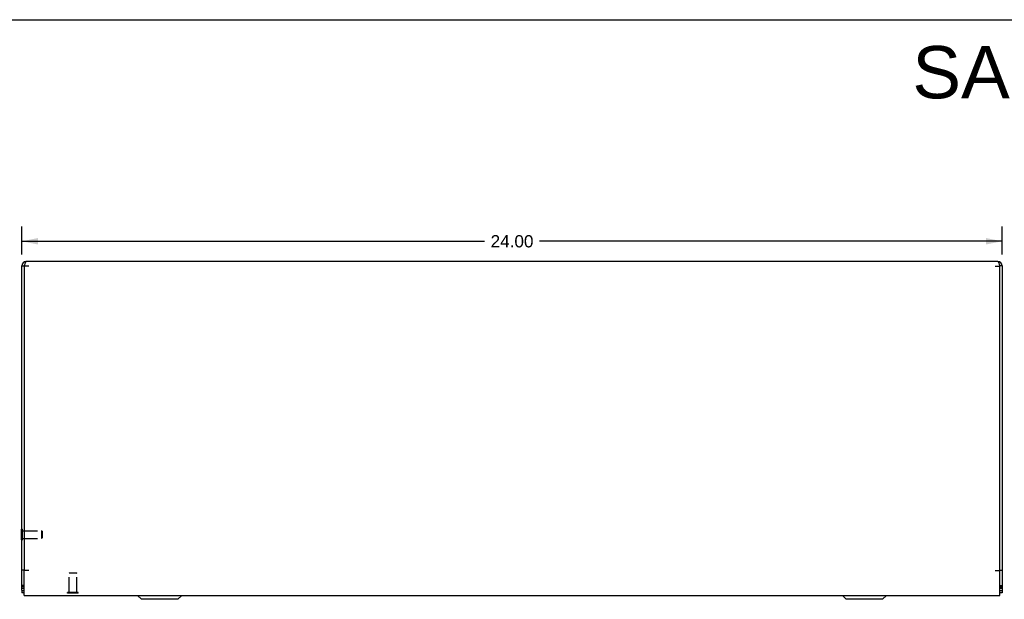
# Model space of a CAD drawing. Header units: inches. Extents: x 0 to 68, y 0 to 44.
# Tile 5 of 15: x 13.2 to 37.3, y 29.8 to 44. Entities that reach past the tile are written whole.
import ezdxf

# ---------------------------------------------------------------- set-up
doc = ezdxf.new("R2010")
doc.units = ezdxf.units.IN
doc.header["$LTSCALE"] = 3.74
doc.header["$MEASUREMENT"] = 0
doc.linetypes.add('HIDDEN', pattern=[0.2, 0.1, -0.1])
doc.layers.get('0').update_dxf_attribs({"linetype": 'CONTINUOUS'})
for name, color, linetype in [('06___PRT_ALL_SURFS', 7, 'CONTINUOUS'), ('DEFAULT_2', 8, 'HIDDEN'), ('DIMENSIONS', 7, 'CONTINUOUS')]:
    doc.layers.add(name, color=color, linetype=linetype)
doc.styles.get("Standard").update_dxf_attribs({"font": 'arial.ttf'})
doc.dimstyles.new('DIMSTYLE_1', dxfattribs={"dimtxt": 0.3, "dimasz": 0.4, "dimexe": 0.09, "dimexo": 0.07, "dimgap": 0.0375, "dimtad": 0, "dimtih": 1, "dimtoh": 1, "dimzin": 4, "dimdsep": 46, "dimtxsty": 'Standard', "dimblk": '_FILLED', "dimblk1": '_FILLED', "dimblk2": '_FILLED', "dimcen": 0.09, "dimazin": 1, "dimtfac": 1, "dimtdec": 3, "dimtofl": 0, "dimtmove": 0, "dimatfit": 3, "dimldrblk": '_FILLED', "dimfxl": 0, "dimtolj": 1, "dimtzin": 4, "dimarcsym": 0})

# ---------------------------------------------------------------- blocks, each defined once
blk = doc.blocks.new('_FILLED')
at = {"color": 0, "linetype": 'ByBlock'}
blk.add_solid([(0, 0), (-1, 0.2), (-1, -0.2)], dxfattribs=at)
blk = doc.blocks.new('*D3')
at = {"layer": 'DIMENSIONS', "color": 2, "linetype": 'Continuous'}
for p, q in [((13.203, 38.248), (13.203, 38.933)), ((37.203, 38.248), (37.203, 38.933)), ((13.203, 38.573), (24.529, 38.573)), ((37.203, 38.573), (25.877, 38.573))]:
    blk.add_line(p, q, dxfattribs=at)
at = {"layer": 'DIMENSIONS', "color": 2, "linetype": 'Continuous', "xscale": 0.4, "yscale": 0.4, "zscale": 0.4, "rotation": 180}
blk.add_blockref('_FILLED', (13.203, 38.573), dxfattribs=at)
at = {"layer": 'DIMENSIONS', "color": 2, "linetype": 'Continuous', "xscale": 0.4, "yscale": 0.4, "zscale": 0.4}
blk.add_blockref('_FILLED', (37.203, 38.573), dxfattribs=at)
at = {"layer": 'DIMENSIONS', "color": 2, "linetype": 'Continuous', "insert": (25.203, 38.723), "char_height": 0.3, "width": 1.04833, "attachment_point": 2, "line_spacing_factor": 0.9}
blk.add_mtext('24.00', dxfattribs=at)

msp = doc.modelspace()

# ---------------------------------------------------------------- linework, layer by layer
at = {"color": 7, "linetype": 'Continuous'}
for p, q in [((0, 44), (68, 44)), ((13.203, 37.968), (13.263, 37.968)), ((13.263, 37.963), (13.263, 30.512)), ((37.203, 37.968), (37.143, 37.968)), ((37.143, 30.514), (37.143, 37.963)), ((13.199, 31.262), (13.199, 31.518)), ((13.199, 31.518), (13.203, 31.518)), ((13.199, 31.262), (13.203, 31.262)), ((13.263, 30.515), (13.203, 30.515)), ((37.143, 30.515), (37.203, 30.515)), ((13.263, 30.14), (13.203, 30.14)), ((13.251, 30.14), (13.228, 30.121)), ((37.143, 30.14), (37.203, 30.14)), ((37.155, 30.14), (37.178, 30.121)), ((13.203, 30.03), (13.203, 30.11)), ((13.239, 30.11), (13.203, 30.11)), ((13.203, 30.021), (13.203, 29.96)), ((13.203, 30.02), (13.263, 30.02)), ((13.213, 30.08), (13.263, 30.08)), ((16.134, 29.804), (16.038, 29.9)), ((17.023, 29.804), (17.119, 29.9)), ((33.384, 29.804), (33.288, 29.9)), ((34.273, 29.804), (34.369, 29.9)), ((37.143, 30.08), (37.193, 30.08)), ((37.143, 30.02), (37.203, 30.02)), ((37.167, 30.11), (37.203, 30.11)), ((37.203, 30.11), (37.203, 29.96)), ((17.023, 29.804), (16.134, 29.804)), ((34.273, 29.804), (33.384, 29.804))]:
    msp.add_line(p, q, dxfattribs=at)
at = {"color": 3, "linetype": 'Continuous'}
for p, q in [((37.091, 38.08), (13.315, 38.08)), ((13.203, 30.11), (13.203, 37.968)), ((13.263, 37.968), (13.263, 37.963)), ((13.375, 37.963), (13.263, 37.963)), ((37.031, 37.963), (37.143, 37.963)), ((37.143, 37.963), (37.143, 37.968)), ((37.203, 37.968), (37.203, 30.11)), ((13.263, 29.9), (13.263, 30.512)), ((13.375, 30.512), (13.263, 30.512)), ((37.031, 30.512), (37.143, 30.512)), ((37.143, 29.9), (37.143, 30.512)), ((13.263, 29.96), (13.203, 29.96)), ((13.263, 29.9), (37.143, 29.9)), ((37.203, 29.96), (37.143, 29.96))]:
    msp.add_line(p, q, dxfattribs=at)
for points in [[(13.315, 38.08), (13.311, 38.079), (13.306, 38.076), (13.302, 38.071), (13.298, 38.065), (13.293, 38.057), (13.289, 38.047), (13.285, 38.036), (13.28, 38.024), (13.276, 38.011), (13.272, 37.997)], [(37.091, 38.08), (37.095, 38.079), (37.1, 38.076), (37.104, 38.071), (37.108, 38.065), (37.113, 38.057), (37.117, 38.047), (37.121, 38.036), (37.126, 38.024), (37.13, 38.011), (37.134, 37.997)], [(13.272, 37.997), (13.267, 37.982), (13.263, 37.968)], [(37.134, 37.997), (37.139, 37.982), (37.143, 37.968)], [(13.228, 30.121), (13.226, 30.123), (13.223, 30.125), (13.22, 30.127), (13.218, 30.128), (13.215, 30.13), (13.212, 30.131), (13.209, 30.132), (13.207, 30.134), (13.205, 30.135), (13.204, 30.137), (13.203, 30.138), (13.203, 30.14)], [(37.178, 30.121), (37.18, 30.123), (37.183, 30.125), (37.186, 30.127), (37.189, 30.128), (37.191, 30.13), (37.194, 30.131), (37.197, 30.132), (37.199, 30.134), (37.201, 30.135), (37.202, 30.137), (37.203, 30.138), (37.203, 30.14)]]:
    msp.add_lwpolyline(points, dxfattribs=at)
for centre, start, end in [((13.315, 37.968), 90, 180), ((37.091, 37.968), 0, 90), ((13.315, 30.192), 218.9118, 242.3026), ((37.091, 30.192), 297.6974, 321.0882)]:
    msp.add_arc(centre, 0.112, start, end, dxfattribs=at)
at = {"color": 7, "linetype": 'Continuous'}
for centre, radius, start, end in [((13.315, 37.968), 0.052, 147.2786, 180), ((37.091, 37.968), 0.052, 0, 32.7214), ((13.213, 30.07), 0.01, 90, 180), ((13.213, 30.03), 0.01, 180, 189), ((37.193, 30.07), 0.01, 0, 90), ((37.193, 30.03), 0.01, 351, 360)]:
    msp.add_arc(centre, radius, start, end, dxfattribs=at)
at = {"layer": '06___PRT_ALL_SURFS', "color": 7, "linetype": 'Continuous'}
for p, q in [((14.486, 38.085), (14.486, 38.08)), ((14.486, 38.085), (14.92, 38.085)), ((14.595, 38.085), (14.595, 38.08)), ((14.811, 38.085), (14.811, 38.08)), ((14.92, 38.085), (14.92, 38.08)), ((24.986, 38.085), (24.986, 38.08)), ((24.986, 38.085), (25.42, 38.085)), ((25.095, 38.085), (25.095, 38.08)), ((25.311, 38.085), (25.311, 38.08)), ((25.42, 38.085), (25.42, 38.08)), ((35.486, 38.085), (35.92, 38.085)), ((35.486, 38.085), (35.486, 38.08)), ((35.595, 38.085), (35.595, 38.08)), ((35.811, 38.085), (35.811, 38.08)), ((35.92, 38.085), (35.92, 38.08))]:
    msp.add_line(p, q, dxfattribs=at)
at = {"layer": 'DEFAULT_2', "color": 8, "linetype": 'HIDDEN'}
for p, q in [((13.203, 31.518), (13.217, 31.518)), ((13.217, 31.262), (13.217, 31.518)), ((13.217, 31.484), (13.689, 31.484)), ((13.689, 31.484), (13.689, 31.296)), ((13.699, 31.474), (13.689, 31.484)), ((13.699, 31.474), (13.699, 31.306)), ((13.203, 31.262), (13.217, 31.262)), ((13.217, 31.296), (13.689, 31.296)), ((13.699, 31.306), (13.689, 31.296)), ((14.369, 30.456), (14.359, 30.446)), ((14.359, 29.974), (14.359, 30.446)), ((14.547, 30.446), (14.359, 30.446)), ((14.369, 30.456), (14.537, 30.456)), ((14.537, 30.456), (14.547, 30.446)), ((14.547, 29.974), (14.547, 30.446)), ((14.325, 29.956), (14.325, 29.974)), ((14.581, 29.974), (14.325, 29.974)), ((14.581, 29.956), (14.325, 29.956)), ((14.581, 29.956), (14.581, 29.974))]:
    msp.add_line(p, q, dxfattribs=at)

# ---------------------------------------------------------------- texts
at = {"layer": 'DIMENSIONS', "color": 2, "linetype": 'Continuous', "insert": (51.193, 43.354), "char_height": 1.28, "width": 32.32833, "attachment_point": 2, "line_spacing_factor": 0.9}
msp.add_mtext('SAGINAW CONTROL & ENGINEERING\\PSCE-L9N248LP', dxfattribs=at)

# ---------------------------------------------------------------- dimensions: what is measured, and where the dimension line sits
at = {"layer": 'DIMENSIONS', "color": 2, "linetype": 'Continuous'}
dim = msp.add_linear_dim(base=(37.203, 38.573), p1=(13.203, 39.003), p2=(37.203, 39.003), dimstyle='DIMSTYLE_1', dxfattribs=at)
dim.commit()
dim.dimension.update_dxf_attribs({"geometry": '*D3', "text_midpoint": (25.199, 38.571), "dimtype": 160})

doc.saveas('drawing.dxf')
